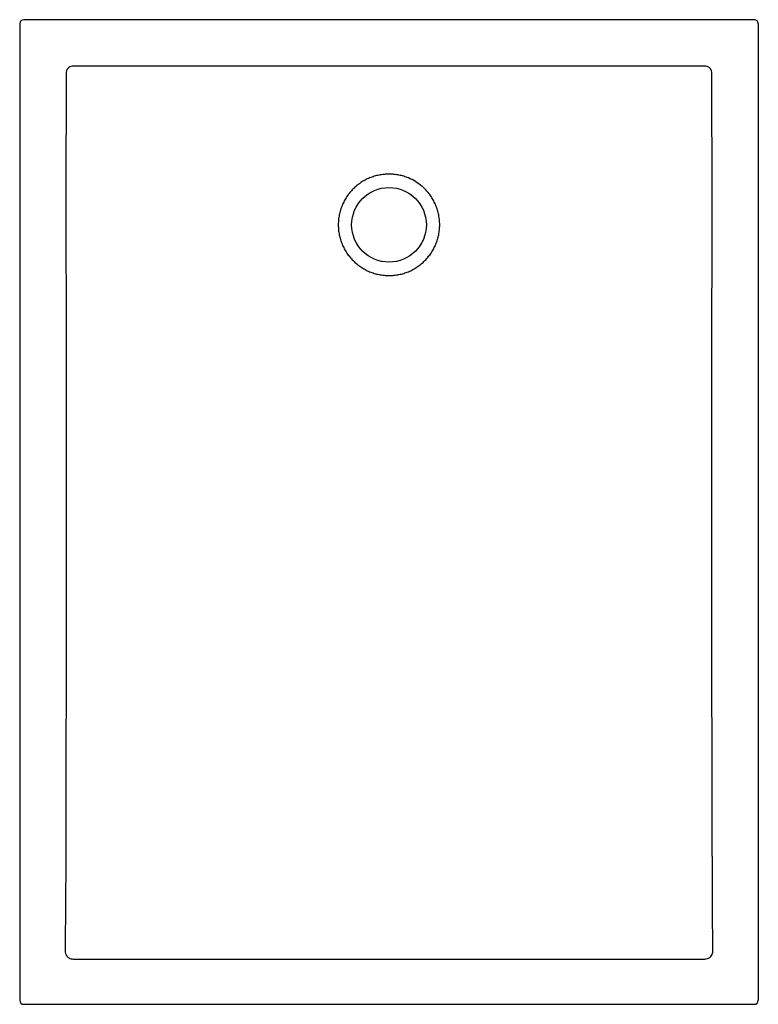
# Model space of a CAD drawing. Header units: millimetres. Extents: x 5334.62 to 5335.52, y 3877.06 to 3878.26.
import ezdxf

# ---------------------------------------------------------------- set-up
doc = ezdxf.new("R2010")
doc.units = ezdxf.units.MM
doc.layers.add('SANINDUSA', color=3, linetype='Continuous')

msp = doc.modelspace()

# ---------------------------------------------------------------- linework, layer by layer
at = {"layer": 'SANINDUSA'}
for p, q in [((5335.511, 3878.2604), (5334.621, 3878.2604)), ((5334.616, 3878.2554), (5334.616, 3877.0654)), ((5335.516, 3878.2554), (5335.516, 3878.2542)), ((5335.516, 3878.2542), (5335.516, 3878.2435)), ((5335.516, 3878.2435), (5335.516, 3877.0773)), ((5334.6727, 3878.1965), (5334.6726, 3878.1955)), ((5334.673, 3878.198), (5334.6727, 3878.1965)), ((5334.68, 3878.2038), (5334.6784, 3878.2034)), ((5334.681, 3878.2038), (5334.68, 3878.2038)), ((5335.4536, 3878.2034), (5335.452, 3878.2038)), ((5335.4593, 3878.1965), (5335.459, 3878.198)), ((5335.4594, 3878.1955), (5335.4593, 3878.1965)), ((5334.6714, 3877.1254), (5334.6714, 3877.1242)), ((5334.6714, 3877.1242), (5334.6714, 3877.1239)), ((5335.4606, 3877.1242), (5335.4607, 3877.1254)), ((5334.6796, 3877.1157), (5334.6798, 3877.1157)), ((5334.6798, 3877.1157), (5334.681, 3877.1156)), ((5335.451, 3877.1156), (5335.4522, 3877.1157)), ((5335.4522, 3877.1157), (5335.4524, 3877.1157)), ((5335.516, 3877.0773), (5335.516, 3877.0667)), ((5334.621, 3877.0604), (5335.511, 3877.0604)), ((5335.516, 3877.0667), (5335.516, 3877.0654))]:
    msp.add_line(p, q, dxfattribs=at)
at = {"layer": 'SANINDUSA', "flags": 128}
msp.add_lwpolyline([(5334.681, 3877.1156), (5334.6826, 3877.1156), (5334.689, 3877.1156), (5334.7146, 3877.1156), (5334.817, 3877.1156), (5335.2264, 3877.1156), (5335.451, 3877.1156)], dxfattribs=at)
at = {"layer": 'SANINDUSA'}
msp.add_circle((5335.066, 3878.0104), 0.0455, dxfattribs=at)
for centre, major_axis, ratio, start_param, end_param in [((5334.621, 3878.2554), (-0.00355, 0.00355), 0.997265, 5.499157, 7.067214), ((5335.511, 3878.2554), (0, -0.00501), 0.99863, 1.570796, 3.141593), ((5334.621, 3877.0654), (-0.00355, -0.00355), 0.997265, 5.499157, 7.067214), ((5335.511, 3877.0654), (0, 0.00501), 0.99863, 3.141593, 4.712389)]:
    msp.add_ellipse(centre, major_axis=major_axis, ratio=ratio, start_param=start_param, end_param=end_param, dxfattribs=at)
for points, knots in [([(5334.6784, 3878.2034), (5334.6775, 3878.203), (5334.6758, 3878.2022), (5334.674, 3878.2003), (5334.6733, 3878.1987), (5334.673, 3878.198)], [0, 0, 0, 0, 0.35376, 0.716087, 1, 1, 1, 1]), ([(5335.066, 3878.2039), (5335.0607, 3878.2039), (5335.034, 3878.2039), (5334.9221, 3878.2038), (5334.7991, 3878.2038), (5334.6974, 3878.2038), (5334.681, 3878.2038)], [0, 0, 0, 0, 0.041532, 0.207659, 0.872169, 1, 1, 1, 1]), ([(5335.451, 3878.2038), (5335.4457, 3878.2038), (5335.419, 3878.2038), (5335.307, 3878.2038), (5335.184, 3878.2039), (5335.0823, 3878.2039), (5335.066, 3878.2039)], [0, 0, 0, 0, 0.041558, 0.207788, 0.872709, 1, 1, 1, 1]), ([(5335.459, 3878.198), (5335.4586, 3878.1989), (5335.4578, 3878.2006), (5335.4559, 3878.2024), (5335.4543, 3878.2031), (5335.4536, 3878.2034)], [0, 0, 0, 0, 0.35346, 0.715871, 1, 1, 1, 1]), ([(5334.6726, 3878.1955), (5334.6726, 3878.1902), (5334.6726, 3878.1635), (5334.6723, 3878.1018), (5334.6723, 3878.0455), (5334.6723, 3878.0104)], [0, 0, 0, 0, 0.0864497, 0.4322507, 1, 1, 1, 1]), ([(5335.4597, 3878.0104), (5335.4597, 3878.0259), (5335.4597, 3878.0413), (5335.4597, 3878.0721), (5335.4597, 3878.0876), (5335.4596, 3878.1184), (5335.4595, 3878.1338), (5335.4595, 3878.1647), (5335.4594, 3878.1801), (5335.4594, 3878.1955)], [0, 0, 0, 0, 0.25, 0.25, 0.5, 0.5, 0.75, 0.75, 1, 1, 1, 1]), ([(5335.1063, 3878.0573), (5335.1074, 3878.0563), (5335.1101, 3878.0538), (5335.1138, 3878.0497), (5335.1175, 3878.0448), (5335.1206, 3878.0396), (5335.1232, 3878.0341), (5335.1252, 3878.0284), (5335.1267, 3878.0225), (5335.1276, 3878.0165), (5335.1279, 3878.0104), (5335.1276, 3878.0043), (5335.1267, 3877.9983), (5335.1252, 3877.9925), (5335.1232, 3877.9867), (5335.1206, 3877.9812), (5335.1175, 3877.976), (5335.1138, 3877.9712), (5335.1098, 3877.9667), (5335.1053, 3877.9626), (5335.1004, 3877.959), (5335.0952, 3877.9558), (5335.0897, 3877.9532), (5335.084, 3877.9512), (5335.0781, 3877.9497), (5335.0721, 3877.9488), (5335.066, 3877.9485), (5335.0599, 3877.9488), (5335.0539, 3877.9497), (5335.048, 3877.9512), (5335.0423, 3877.9532), (5335.0368, 3877.9558), (5335.0316, 3877.959), (5335.0267, 3877.9626), (5335.0222, 3877.9667), (5335.0182, 3877.9712), (5335.0145, 3877.976), (5335.0114, 3877.9812), (5335.0088, 3877.9867), (5335.0068, 3877.9925), (5335.0053, 3877.9983), (5335.0044, 3878.0043), (5335.0041, 3878.0104), (5335.0044, 3878.0165), (5335.0053, 3878.0225), (5335.0068, 3878.0284), (5335.0088, 3878.0341), (5335.0114, 3878.0396), (5335.0145, 3878.0448), (5335.0182, 3878.0497), (5335.0222, 3878.0542), (5335.0267, 3878.0583), (5335.0316, 3878.0619), (5335.0368, 3878.065), (5335.0423, 3878.0676), (5335.048, 3878.0696), (5335.0539, 3878.0711), (5335.0599, 3878.072), (5335.066, 3878.0723), (5335.0721, 3878.072), (5335.0781, 3878.0711), (5335.084, 3878.0696), (5335.0909, 3878.0672), (5335.0985, 3878.0633), (5335.1038, 3878.0594), (5335.1063, 3878.0573)], [0, 0, 0, 0, 0.01206, 0.027685, 0.043311, 0.058936, 0.074562, 0.090187, 0.105813, 0.121438, 0.137064, 0.152689, 0.168315, 0.18394, 0.199566, 0.215191, 0.230817, 0.246442, 0.262068, 0.277693, 0.293319, 0.308944, 0.324569, 0.340195, 0.35582, 0.371446, 0.387071, 0.402697, 0.418322, 0.433948, 0.449573, 0.465199, 0.480824, 0.49645, 0.512075, 0.527701, 0.543326, 0.558952, 0.574577, 0.590203, 0.605828, 0.621454, 0.637079, 0.652704, 0.66833, 0.683955, 0.699581, 0.715206, 0.730832, 0.746457, 0.762083, 0.777708, 0.793334, 0.808959, 0.824585, 0.84021, 0.855836, 0.871461, 0.887087, 0.902712, 0.918338, 0.933963, 0.949589, 0.974793, 1, 1, 1, 1]), ([(5334.6723, 3878.0104), (5334.6723, 3878.0051), (5334.6724, 3877.9784), (5334.6725, 3877.8664), (5334.6727, 3877.6683), (5334.6725, 3877.4609), (5334.6723, 3877.3084), (5334.6722, 3877.2169), (5334.6716, 3877.1559), (5334.6714, 3877.1254)], [0, 0, 0, 0, 0.018078, 0.0903901, 0.3796385, 0.6898173, 0.7932122, 0.8966069, 1, 1, 1, 1]), ([(5335.4607, 3877.1254), (5335.4606, 3877.1263), (5335.4606, 3877.1308), (5335.4604, 3877.1496), (5335.46, 3877.2247), (5335.4595, 3877.4058), (5335.4593, 3877.682), (5335.4595, 3877.901), (5335.4597, 3878.0104)], [0, 0, 0, 0, 0.003033, 0.015166, 0.063696, 0.257816, 0.628908, 1, 1, 1, 1]), ([(5334.6714, 3877.1239), (5334.6717, 3877.1229), (5334.6722, 3877.1207), (5334.6743, 3877.1181), (5334.6769, 3877.1163), (5334.6788, 3877.1159), (5334.6796, 3877.1157)], [0, 0, 0, 0, 0.2644259, 0.5289462, 0.7903823, 1, 1, 1, 1]), ([(5335.4524, 3877.1157), (5335.4534, 3877.116), (5335.4556, 3877.1165), (5335.4581, 3877.1185), (5335.4599, 3877.1211), (5335.4604, 3877.123), (5335.4606, 3877.1239)], [0, 0, 0, 0, 0.260416, 0.520921, 0.779802, 1, 1, 1, 1])]:
    msp.add_open_spline(points, degree=3, knots=knots, dxfattribs=at)
for points in [[(5335.452, 3878.2038), (5335.4517, 3878.2038), (5335.4513, 3878.2038), (5335.451, 3878.2038)], [(5335.4606, 3877.1239), (5335.4606, 3877.124), (5335.4606, 3877.1241), (5335.4606, 3877.1242)]]:
    msp.add_open_spline(points, degree=3, dxfattribs=at)

doc.saveas('drawing.dxf')
